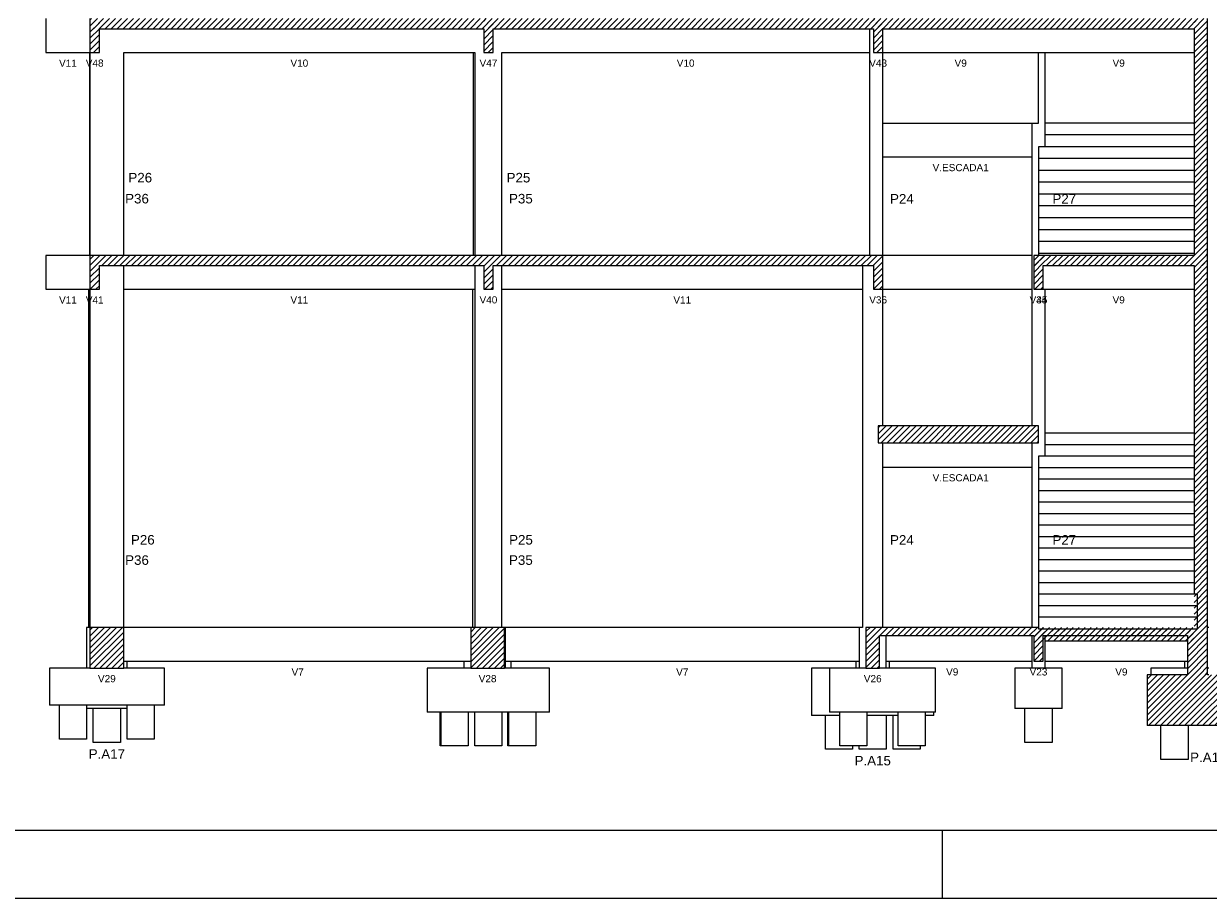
# Model space of a CAD drawing. Header units: millimetres. Extents: x 10 to 1250, y -62 to 528.
# Tile 178 of 256: x 74 to 92, y 262 to 275. Entities that reach past the tile are written whole.
import ezdxf

# ---------------------------------------------------------------- set-up
doc = ezdxf.new("R2010")
doc.units = ezdxf.units.MM
doc.header["$LTSCALE"] = 0.05
for name, color, linetype, lineweight in [('FO-Cotas', 5, 'Continuous', 5), ('FO-Níveis', 9, 'Continuous', 5), ('FO-Pilares pré-moldados', 3, 'Continuous', 20), ('FO-Seção das fundações', 9, 'Continuous', 5), ('FO-Títulos', 7, 'Continuous', 5)]:
    doc.layers.add(name, color=color, linetype=linetype, lineweight=lineweight)
doc.layers.add('FOLHA_PADRÃO', color=7, linetype='Continuous')
doc.styles.add('Arial', font='arial.ttf')
pattern_1 = [(45, (-251.032, -44.80222), (-0.08838835, 0.08838835), [])]

# ---------------------------------------------------------------- blocks, each defined once
blk = doc.blocks.new('A1EST. 1500')
at = {"layer": 'FOLHA_PADRÃO', "color": 1, "linetype": 'Continuous'}
for p, q in [((77.5, 0), (77.5, 1)), ((0, 0), (150.008, 0))]:
    blk.add_line(p, q, dxfattribs=at)
at = {"layer": 'FOLHA_PADRÃO', "color": 6, "linetype": 'Continuous'}
blk.add_lwpolyline([(149, 58.4), (149, 1), (1, 1), (1, 58.4), (149, 58.4)], dxfattribs=at)
blk = doc.blocks.new('CCCCC')
at = {"layer": 'FO-Níveis', "linetype": 'Continuous'}
h = blk.add_hatch(dxfattribs=at)
h.set_pattern_fill('ANSI31', color=256, style=0)
h.set_pattern_definition(pattern_1)
h.paths.add_polyline_path([(-89.807, 23.6647), (-77.887, 23.6647), (-77.887, 23.9647), (-89.807, 23.9647), (-89.807, 23.6647)])
h = blk.add_hatch(dxfattribs=at)
h.set_pattern_fill('ANSI31', color=256, style=0)
h.set_pattern_definition(pattern_1)
h.paths.add_polyline_path([(-89.807, 22.9647), (-89.527, 22.9647), (-89.527, 23.9647), (-89.807, 23.9647), (-89.807, 22.9647)])
h = blk.add_hatch(dxfattribs=at)
h.set_pattern_fill('ANSI31', color=256, style=0)
h.set_pattern_definition(pattern_1)
h.paths.add_polyline_path([(-78.167, 23.6647), (-66.367, 23.6647), (-66.367, 23.9647), (-78.167, 23.9647), (-78.167, 23.6647)])
h = blk.add_hatch(dxfattribs=at)
h.set_pattern_fill('ANSI31', color=256, style=0)
h.set_pattern_definition(pattern_1)
h.paths.add_polyline_path([(-78.167, 22.9647), (-77.887, 22.9647), (-77.887, 23.9647), (-78.167, 23.9647), (-78.167, 22.9647)])
h = blk.add_hatch(dxfattribs=at)
h.set_pattern_fill('ANSI31', color=256, style=0)
h.set_pattern_definition(pattern_1)
h.paths.add_polyline_path([(-66.647, 23.6647), (-56.767, 23.6647), (-56.767, 23.9647), (-66.647, 23.9647), (-66.647, 23.6647)])
h = blk.add_hatch(dxfattribs=at)
h.set_pattern_fill('ANSI31', color=256, style=0)
h.set_pattern_definition(pattern_1)
h.paths.add_polyline_path([(-66.647, 22.9647), (-66.367, 22.9647), (-66.367, 23.9647), (-66.647, 23.9647), (-66.647, 22.9647)])
h = blk.add_hatch(dxfattribs=at)
h.set_pattern_fill('ANSI31', color=256, style=0)
h.set_pattern_definition(pattern_1)
h.paths.add_polyline_path([(-57.167, 20.8747), (-56.767, 20.8747), (-56.767, 23.9647), (-57.167, 23.9647), (-57.167, 20.8747)])
h = blk.add_hatch(dxfattribs=at)
h.set_pattern_fill('ANSI31', color=256, style=0)
h.set_pattern_definition(pattern_1)
h.paths.add_polyline_path([(-57.167, 16.9647), (-56.767, 16.9647), (-56.767, 20.8747), (-57.167, 20.8747), (-57.167, 16.9647)])
h = blk.add_hatch(dxfattribs=at)
h.set_pattern_fill('ANSI31', color=256, style=0)
h.set_pattern_definition(pattern_1)
h.paths.add_polyline_path([(-89.807, 16.6647), (-77.887, 16.6647), (-77.887, 16.9647), (-89.807, 16.9647), (-89.807, 16.6647)])
h = blk.add_hatch(dxfattribs=at)
h.set_pattern_fill('ANSI31', color=256, style=0)
h.set_pattern_definition(pattern_1)
h.paths.add_polyline_path([(-89.807, 15.9647), (-89.527, 15.9647), (-89.527, 16.9647), (-89.807, 16.9647), (-89.807, 15.9647)])
h = blk.add_hatch(dxfattribs=at)
h.set_pattern_fill('ANSI31', color=256, style=0)
h.set_pattern_definition(pattern_1)
h.paths.add_polyline_path([(-78.167, 16.6647), (-66.367, 16.6647), (-66.367, 16.9647), (-78.167, 16.9647), (-78.167, 16.6647)])
h = blk.add_hatch(dxfattribs=at)
h.set_pattern_fill('ANSI31', color=256, style=0)
h.set_pattern_definition(pattern_1)
h.paths.add_polyline_path([(-78.167, 15.9647), (-77.887, 15.9647), (-77.887, 16.9647), (-78.167, 16.9647), (-78.167, 15.9647)])
h = blk.add_hatch(dxfattribs=at)
h.set_pattern_fill('ANSI31', color=256, style=0)
h.set_pattern_definition(pattern_1)
h.paths.add_polyline_path([(-66.647, 15.9647), (-66.367, 15.9647), (-66.367, 16.9647), (-66.647, 16.9647), (-66.647, 15.9647)])
h = blk.add_hatch(dxfattribs=at)
h.set_pattern_fill('ANSI31', color=256, style=0)
h.set_pattern_definition(pattern_1)
h.paths.add_polyline_path([(-61.907, 16.6647), (-56.767, 16.6647), (-56.767, 16.9647), (-61.907, 16.9647), (-61.907, 16.6647)])
h = blk.add_hatch(dxfattribs=at)
h.set_pattern_fill('ANSI31', color=256, style=0)
h.set_pattern_definition(pattern_1)
h.paths.add_polyline_path([(-61.907, 15.9647), (-61.627, 15.9647), (-61.627, 16.9647), (-61.907, 16.9647), (-61.907, 15.9647)])
h = blk.add_hatch(dxfattribs=at)
h.set_pattern_fill('ANSI31', color=256, style=0)
h.set_pattern_definition(pattern_1)
h.paths.add_polyline_path([(-57.167, 16.1247), (-56.767, 16.1247), (-56.767, 16.9647), (-57.167, 16.9647), (-57.167, 16.1247)])
h = blk.add_hatch(dxfattribs=at)
h.set_pattern_fill('ANSI31', color=256, style=0)
h.set_pattern_definition(pattern_1)
h.paths.add_polyline_path([(-57.167, 15.1847), (-56.767, 15.1847), (-56.767, 16.1247), (-57.167, 16.1247), (-57.167, 15.1847)])
h = blk.add_hatch(dxfattribs=at)
h.set_pattern_fill('ANSI31', color=256, style=0)
h.set_pattern_definition(pattern_1)
h.paths.add_polyline_path([(-57.167, 14.2647), (-56.767, 14.2647), (-56.767, 15.1847), (-57.167, 15.1847), (-57.167, 14.2647)])
h = blk.add_hatch(dxfattribs=at)
h.set_pattern_fill('ANSI31', color=256, style=0)
h.set_pattern_definition(pattern_1)
h.paths.add_polyline_path([(-57.167, 11.7047), (-56.767, 11.7047), (-56.767, 14.2647), (-57.167, 14.2647), (-57.167, 11.7047)])
h = blk.add_hatch(dxfattribs=at)
h.set_pattern_fill('ANSI31', color=256, style=0)
h.set_pattern_definition(pattern_1)
h.paths.add_polyline_path([(-66.507, 11.423), (-61.767, 11.423), (-61.767, 11.923), (-66.507, 11.923), (-66.507, 11.423)])
h = blk.add_hatch(dxfattribs=at)
h.set_pattern_fill('ANSI31', color=256, style=0)
h.set_pattern_definition(pattern_1)
h.paths.add_polyline_path([(-57.167, 5.9647), (-56.767, 5.9647), (-56.767, 11.7047), (-57.167, 11.7047), (-57.167, 5.9647)])
h = blk.add_hatch(dxfattribs=at)
h.set_pattern_fill('ANSI31', color=256, style=0)
h.set_pattern_definition(pattern_1)
h.paths.add_polyline_path([(-89.807, 4.7647), (-88.807, 4.7647), (-88.807, 5.9647), (-89.807, 5.9647), (-89.807, 4.7647)])
h = blk.add_hatch(dxfattribs=at)
h.set_pattern_fill('ANSI31', color=256, style=0)
h.set_pattern_definition(pattern_1)
h.paths.add_polyline_path([(-78.552, 4.7647), (-77.552, 4.7647), (-77.552, 5.9647), (-78.552, 5.9647), (-78.552, 4.7647)])
h = blk.add_hatch(dxfattribs=at)
h.set_pattern_fill('ANSI31', color=256, style=0)
h.set_pattern_definition(pattern_1)
h.paths.add_polyline_path([(-66.867, 5.7247), (-61.627, 5.7247), (-61.627, 5.9647), (-66.867, 5.9647), (-66.867, 5.7247)])
h = blk.add_hatch(dxfattribs=at)
h.set_pattern_fill('ANSI31', color=256, style=0)
h.set_pattern_definition(pattern_1)
h.paths.add_polyline_path([(-66.867, 4.7647), (-66.467, 4.7647), (-66.467, 5.9647), (-66.867, 5.9647), (-66.867, 4.7647)])
h = blk.add_hatch(dxfattribs=at)
h.set_pattern_fill('ANSI31', color=256, style=0)
h.set_pattern_definition(pattern_1)
h.paths.add_polyline_path([(-61.907, 5.7247), (-56.767, 5.7247), (-56.767, 5.9647), (-61.907, 5.9647), (-61.907, 5.7247)])
h = blk.add_hatch(dxfattribs=at)
h.set_pattern_fill('ANSI31', color=256, style=0)
h.set_pattern_definition(pattern_1)
h.paths.add_polyline_path([(-61.907, 4.9647), (-61.627, 4.9647), (-61.627, 5.9647), (-61.907, 5.9647), (-61.907, 4.9647)])
h = blk.add_hatch(dxfattribs=at)
h.set_pattern_fill('ANSI31', color=256, style=0)
h.set_pattern_definition(pattern_1)
h.paths.add_polyline_path([(-57.367, 4.5647), (-56.767, 4.5647), (-56.767, 5.9647), (-57.367, 5.9647), (-57.367, 4.5647)])
h = blk.add_hatch(dxfattribs=at)
h.set_pattern_fill('ANSI31', color=256, style=0)
h.set_pattern_definition(pattern_1)
h.paths.add_polyline_path([(-61.767, 5.564), (-57.067, 5.564), (-57.067, 5.904), (-61.767, 5.904), (-61.767, 5.564)])
h = blk.add_hatch(dxfattribs=at)
h.set_pattern_fill('ANSI31', color=256, style=0)
h.set_pattern_definition(pattern_1)
h.paths.add_polyline_path([(-58.5553, 3.0647), (-54.9387, 3.0647), (-54.9387, 4.5647), (-58.5553, 4.5647), (-58.5553, 3.0647)])
at = {"layer": 'FO-Cotas'}
for p, q in [((-91.107, 23.9647), (-91.107, 22.9647)), ((-66.767, 23.6647), (-66.767, 22.9647)), ((-91.107, 22.9647), (-89.8221, 22.9647)), ((-89.8221, 22.9647), (-89.8221, 20.8747)), ((-89.8221, 22.9647), (-89.807, 22.9647)), ((-89.807, 22.9647), (-89.807, 20.8747)), ((-88.807, 22.9647), (-78.474, 22.9647)), ((-88.807, 20.8747), (-88.807, 22.9647)), ((-78.474, 22.9647), (-78.474, 20.8747)), ((-78.474, 22.9647), (-78.4589, 22.9647)), ((-78.4589, 22.9647), (-78.427, 22.9647)), ((-78.427, 22.9647), (-78.427, 20.8747)), ((-77.627, 22.9647), (-72.2405, 22.9647)), ((-77.627, 20.8747), (-77.627, 22.9647)), ((-72.2405, 22.9647), (-72.223, 22.9647)), ((-72.223, 22.9647), (-72.2055, 22.9647)), ((-72.2055, 22.9647), (-71.327, 22.9647)), ((-71.327, 22.9647), (-71.187, 22.9647)), ((-71.187, 22.9647), (-71.047, 22.9647)), ((-71.047, 22.9647), (-66.767, 22.9647)), ((-66.767, 22.9647), (-66.767, 20.8747)), ((-66.367, 22.9647), (-61.967, 22.9647)), ((-66.367, 20.8747), (-66.367, 22.9647)), ((-61.967, 22.9647), (-61.907, 22.9647)), ((-61.907, 22.9647), (-61.767, 22.9647)), ((-61.767, 20.8747), (-61.767, 22.9647)), ((-61.767, 22.9647), (-61.627, 22.9647)), ((-61.627, 22.9647), (-61.567, 22.9647)), ((-61.567, 20.8747), (-61.567, 22.9647)), ((-61.567, 22.9647), (-57.167, 22.9647)), ((-89.8221, 20.8747), (-89.8221, 16.9647)), ((-89.807, 20.8747), (-89.807, 16.9647)), ((-88.807, 16.9647), (-88.807, 20.8747)), ((-78.474, 20.8747), (-78.474, 16.9647)), ((-78.427, 20.8747), (-78.427, 16.9647)), ((-77.627, 16.9647), (-77.627, 20.8747)), ((-66.767, 20.8747), (-66.767, 16.9647)), ((-66.367, 20.8747), (-61.967, 20.8747)), ((-66.367, 19.8747), (-66.367, 20.8747)), ((-61.967, 20.8747), (-61.967, 19.8747)), ((-61.967, 20.8747), (-61.907, 20.8747)), ((-61.907, 20.8747), (-61.767, 20.8747)), ((-57.167, 20.8747), (-61.567, 20.8747)), ((-61.567, 20.5247), (-61.567, 20.8747)), ((-57.167, 20.5247), (-61.567, 20.5247)), ((-61.567, 20.1747), (-61.567, 20.5247)), ((-61.767, 20.1747), (-61.767, 19.8747)), ((-61.627, 20.1747), (-61.767, 20.1747)), ((-61.567, 20.1747), (-61.627, 20.1747)), ((-57.167, 20.1747), (-61.567, 20.1747)), ((-66.367, 19.8747), (-61.967, 19.8747)), ((-66.367, 16.9647), (-66.367, 19.8747)), ((-61.967, 19.8747), (-61.967, 16.9647)), ((-61.767, 19.8747), (-61.767, 19.8247)), ((-61.767, 19.8247), (-61.767, 19.4747)), ((-61.567, 19.8247), (-61.767, 19.8247)), ((-57.167, 19.8247), (-61.567, 19.8247)), ((-61.767, 19.4747), (-61.767, 19.1247)), ((-61.567, 19.4747), (-61.767, 19.4747)), ((-57.167, 19.4747), (-61.567, 19.4747)), ((-61.767, 19.1247), (-61.767, 18.7747)), ((-61.567, 19.1247), (-61.767, 19.1247)), ((-57.167, 19.1247), (-61.567, 19.1247)), ((-61.767, 18.7747), (-61.767, 18.4247)), ((-61.567, 18.7747), (-61.767, 18.7747)), ((-57.167, 18.7747), (-61.567, 18.7747)), ((-61.767, 18.4247), (-61.767, 18.0747)), ((-61.567, 18.4247), (-61.767, 18.4247)), ((-57.167, 18.4247), (-61.567, 18.4247)), ((-61.767, 18.0747), (-61.767, 17.7247)), ((-61.567, 18.0747), (-61.767, 18.0747)), ((-57.167, 18.0747), (-61.567, 18.0747)), ((-61.767, 17.7247), (-61.767, 17.3747)), ((-61.567, 17.7247), (-61.767, 17.7247)), ((-57.167, 17.7247), (-61.567, 17.7247)), ((-61.767, 17.3747), (-61.767, 17.0247)), ((-61.567, 17.3747), (-61.767, 17.3747)), ((-57.167, 17.3747), (-61.567, 17.3747)), ((-91.107, 16.9647), (-91.107, 15.9647)), ((-89.8472, 16.9647), (-91.107, 16.9647)), ((-89.8221, 16.9647), (-89.8472, 16.9647)), ((-89.807, 16.9647), (-89.8221, 16.9647)), ((-61.967, 16.9647), (-66.367, 16.9647)), ((-61.967, 16.9647), (-61.967, 16.1247)), ((-61.767, 17.0247), (-61.767, 16.9647)), ((-61.567, 17.0247), (-61.767, 17.0247)), ((-57.167, 17.0247), (-61.567, 17.0247)), ((-88.807, 16.1247), (-88.807, 16.6647)), ((-78.427, 16.6647), (-78.427, 16.1247)), ((-77.627, 16.1247), (-77.627, 16.6647)), ((-66.967, 16.6647), (-66.967, 16.1247)), ((-88.807, 15.9647), (-88.807, 16.1247)), ((-78.427, 16.1247), (-78.427, 15.9647)), ((-77.627, 15.9647), (-77.627, 16.1247)), ((-66.967, 16.1247), (-66.967, 15.9647)), ((-61.967, 16.1247), (-61.967, 15.9647)), ((-91.107, 15.9647), (-89.8472, 15.9647)), ((-89.8472, 15.9647), (-89.8472, 15.1847)), ((-89.8472, 15.9647), (-89.807, 15.9647)), ((-89.807, 15.9647), (-89.807, 15.1847)), ((-88.807, 15.9647), (-78.499, 15.9647)), ((-88.807, 15.1847), (-88.807, 15.9647)), ((-78.499, 15.9647), (-78.499, 15.1847)), ((-78.499, 15.9647), (-78.4589, 15.9647)), ((-78.4589, 15.9647), (-78.427, 15.9647)), ((-78.427, 15.9647), (-78.427, 15.1847)), ((-77.627, 15.9647), (-72.2405, 15.9647)), ((-77.627, 15.1847), (-77.627, 15.9647)), ((-72.2405, 15.9647), (-72.223, 15.9647)), ((-72.223, 15.9647), (-72.2055, 15.9647)), ((-72.2055, 15.9647), (-71.327, 15.9647)), ((-71.327, 15.9647), (-71.187, 15.9647)), ((-71.187, 15.9647), (-71.047, 15.9647)), ((-71.047, 15.9647), (-66.967, 15.9647)), ((-66.967, 15.9647), (-66.967, 15.1847)), ((-66.367, 15.1847), (-66.367, 15.9647)), ((-66.367, 15.9647), (-61.967, 15.9647)), ((-61.967, 15.9647), (-61.967, 15.1847)), ((-61.627, 15.9647), (-61.567, 15.9647)), ((-61.567, 15.1847), (-61.567, 15.9647)), ((-61.567, 15.9647), (-57.167, 15.9647)), ((-89.8472, 15.1847), (-89.8472, 14.2647)), ((-89.807, 15.1847), (-89.807, 14.2647)), ((-88.807, 14.2647), (-88.807, 15.1847)), ((-78.499, 15.1847), (-78.499, 14.2647)), ((-78.427, 15.1847), (-78.427, 14.2647)), ((-77.627, 14.2647), (-77.627, 15.1847)), ((-66.967, 15.1847), (-66.967, 14.2647)), ((-66.367, 14.2647), (-66.367, 15.1847)), ((-61.967, 15.1847), (-61.967, 14.2647)), ((-61.567, 14.2647), (-61.567, 15.1847)), ((-89.8472, 14.2647), (-89.8472, 11.7047)), ((-89.807, 14.2647), (-89.807, 11.7047)), ((-88.807, 11.7047), (-88.807, 14.2647)), ((-78.499, 14.2647), (-78.499, 11.7047)), ((-78.427, 14.2647), (-78.427, 11.7047)), ((-77.627, 11.7047), (-77.627, 14.2647)), ((-66.967, 14.2647), (-66.967, 11.7047)), ((-66.367, 11.923), (-66.367, 14.2647)), ((-61.967, 14.2647), (-61.967, 11.923)), ((-61.567, 11.7047), (-61.567, 14.2647)), ((-89.8472, 11.7047), (-89.8472, 5.9647)), ((-89.807, 11.7047), (-89.807, 5.9647)), ((-88.807, 5.9647), (-88.807, 11.7047)), ((-78.499, 11.7047), (-78.499, 5.9647)), ((-78.427, 11.7047), (-78.427, 5.9647)), ((-77.627, 5.9647), (-77.627, 11.7047)), ((-66.967, 11.7047), (-66.967, 5.9647)), ((-57.167, 11.7047), (-61.567, 11.7047)), ((-61.567, 11.3647), (-61.567, 11.7047)), ((-66.367, 10.7047), (-66.367, 11.423)), ((-61.967, 11.423), (-61.967, 10.7047)), ((-57.167, 11.3647), (-61.567, 11.3647)), ((-61.567, 11.0247), (-61.567, 11.3647)), ((-61.767, 11.0247), (-61.767, 10.7047)), ((-61.627, 11.0247), (-61.767, 11.0247)), ((-61.567, 11.0247), (-61.627, 11.0247)), ((-57.167, 11.0247), (-61.567, 11.0247)), ((-66.367, 10.7047), (-61.967, 10.7047)), ((-66.367, 5.9647), (-66.367, 10.7047)), ((-61.967, 10.7047), (-61.967, 5.9647)), ((-61.767, 10.7047), (-61.767, 10.6847)), ((-61.767, 10.6847), (-61.767, 10.3447)), ((-61.567, 10.6847), (-61.767, 10.6847)), ((-57.167, 10.6847), (-61.567, 10.6847)), ((-61.767, 10.3447), (-61.767, 10.0047)), ((-61.567, 10.3447), (-61.767, 10.3447)), ((-57.167, 10.3447), (-61.567, 10.3447)), ((-61.767, 10.0047), (-61.767, 9.6647)), ((-61.567, 10.0047), (-61.767, 10.0047)), ((-57.167, 10.0047), (-61.567, 10.0047)), ((-61.767, 9.6647), (-61.767, 9.3247)), ((-61.567, 9.6647), (-61.767, 9.6647)), ((-57.167, 9.6647), (-61.567, 9.6647)), ((-61.767, 9.3247), (-61.767, 8.9847)), ((-61.567, 9.3247), (-61.767, 9.3247)), ((-57.167, 9.3247), (-61.567, 9.3247)), ((-61.767, 8.9847), (-61.767, 8.6447)), ((-61.567, 8.9847), (-61.767, 8.9847)), ((-57.167, 8.9847), (-61.567, 8.9847)), ((-61.767, 8.6447), (-61.767, 8.3047)), ((-61.567, 8.6447), (-61.767, 8.6447)), ((-57.167, 8.6447), (-61.567, 8.6447)), ((-61.767, 8.3047), (-61.767, 7.9647)), ((-61.567, 8.3047), (-61.767, 8.3047)), ((-57.167, 8.3047), (-61.567, 8.3047)), ((-61.767, 7.9647), (-61.767, 7.6247)), ((-61.567, 7.9647), (-61.767, 7.9647)), ((-57.167, 7.9647), (-61.567, 7.9647)), ((-61.767, 7.6247), (-61.767, 7.2847)), ((-61.567, 7.6247), (-61.767, 7.6247)), ((-57.167, 7.6247), (-61.567, 7.6247)), ((-61.767, 7.2847), (-61.767, 6.9447)), ((-61.567, 7.2847), (-61.767, 7.2847)), ((-57.167, 7.2847), (-61.567, 7.2847)), ((-61.767, 6.9447), (-61.767, 6.6047)), ((-61.567, 6.9447), (-61.767, 6.9447)), ((-57.167, 6.9447), (-61.567, 6.9447)), ((-57.067, 6.9447), (-57.167, 6.9447)), ((-57.067, 6.6047), (-57.067, 6.9447)), ((-61.767, 6.6047), (-61.767, 6.2647)), ((-61.567, 6.6047), (-61.767, 6.6047)), ((-57.167, 6.6047), (-61.567, 6.6047)), ((-57.067, 6.6047), (-57.167, 6.6047)), ((-57.067, 6.2647), (-57.067, 6.6047)), ((-89.907, 5.9647), (-89.907, 4.7647)), ((-89.8472, 5.9647), (-89.907, 5.9647)), ((-89.807, 5.9647), (-89.8472, 5.9647)), ((-88.707, 5.9647), (-88.807, 5.9647)), ((-78.752, 5.9647), (-88.707, 5.9647)), ((-78.552, 5.9647), (-78.752, 5.9647)), ((-77.527, 5.9647), (-77.552, 5.9647)), ((-77.352, 5.9647), (-77.527, 5.9647)), ((-77.527, 4.9647), (-77.527, 5.9647)), ((-72.2404, 5.9647), (-77.352, 5.9647)), ((-72.223, 5.9647), (-72.2404, 5.9647)), ((-72.2056, 5.9647), (-72.223, 5.9647)), ((-67.167, 5.9647), (-72.2056, 5.9647)), ((-67.067, 5.9647), (-67.167, 5.9647)), ((-67.067, 5.9647), (-67.067, 4.9647)), ((-66.967, 5.9647), (-67.067, 5.9647)), ((-61.767, 6.2647), (-61.767, 6.244)), ((-61.567, 6.2647), (-61.767, 6.2647)), ((-61.767, 6.244), (-61.767, 5.9647)), ((-61.767, 5.9647), (-61.767, 5.9247)), ((-57.167, 6.2647), (-61.567, 6.2647)), ((-57.067, 6.2647), (-57.167, 6.2647)), ((-57.067, 6.244), (-57.067, 6.2647)), ((-57.067, 5.9647), (-57.067, 6.244)), ((-57.067, 5.9247), (-57.067, 5.9647)), ((-56.727, 5.9647), (-56.767, 5.9647)), ((-66.267, 4.9647), (-66.267, 5.7247)), ((-61.967, 5.7247), (-61.967, 4.9647)), ((-61.767, 5.9247), (-61.627, 5.9247)), ((-61.627, 5.9247), (-61.567, 5.9247)), ((-61.567, 5.9247), (-57.447, 5.9247)), ((-61.567, 5.564), (-61.567, 5.7247)), ((-57.447, 5.9247), (-57.367, 5.9247)), ((-57.367, 5.9247), (-57.167, 5.9247)), ((-57.167, 5.9247), (-57.067, 5.9247)), ((-61.567, 4.9647), (-61.567, 5.564)), ((-88.807, 4.9647), (-88.707, 4.9647)), ((-88.707, 4.7647), (-88.707, 4.9647)), ((-88.707, 4.9647), (-78.752, 4.9647)), ((-78.752, 4.9647), (-78.752, 4.7647)), ((-78.752, 4.9647), (-78.552, 4.9647)), ((-77.527, 4.9647), (-77.352, 4.9647)), ((-77.527, 4.7647), (-77.527, 4.9647)), ((-77.352, 4.7647), (-77.352, 4.9647)), ((-77.352, 4.9647), (-72.2404, 4.9647)), ((-72.2404, 4.9647), (-72.223, 4.9647)), ((-72.223, 4.9647), (-72.2056, 4.9647)), ((-72.2056, 4.9647), (-67.167, 4.9647)), ((-67.167, 4.9647), (-67.167, 4.7647)), ((-67.167, 4.9647), (-67.067, 4.9647)), ((-67.067, 4.9647), (-67.067, 4.7647)), ((-66.267, 4.9647), (-66.167, 4.9647)), ((-66.267, 4.7647), (-66.267, 4.9647)), ((-66.167, 4.7647), (-66.167, 4.9647)), ((-66.167, 4.9647), (-61.967, 4.9647)), ((-61.967, 4.9647), (-61.967, 4.7647)), ((-61.567, 4.9647), (-57.447, 4.9647)), ((-61.567, 4.7647), (-61.567, 4.9647)), ((-57.447, 4.9647), (-57.447, 4.7647)), ((-57.447, 4.9647), (-57.367, 4.9647)), ((-91.007, 4.7647), (-91.007, 3.6647)), ((-90.007, 4.7647), (-91.007, 4.7647)), ((-89.907, 4.7647), (-90.007, 4.7647)), ((-89.8472, 4.7647), (-89.907, 4.7647)), ((-89.807, 4.7647), (-89.8472, 4.7647)), ((-88.707, 4.7647), (-88.807, 4.7647)), ((-88.607, 4.7647), (-88.707, 4.7647)), ((-87.607, 4.7647), (-88.607, 4.7647)), ((-87.607, 3.6647), (-87.607, 4.7647)), ((-79.8353, 4.7647), (-79.8353, 3.4647)), ((-79.752, 4.7647), (-79.8353, 4.7647)), ((-78.752, 4.7647), (-79.752, 4.7647)), ((-78.552, 4.7647), (-78.752, 4.7647)), ((-77.527, 4.7647), (-77.552, 4.7647)), ((-77.352, 4.7647), (-77.527, 4.7647)), ((-76.352, 4.7647), (-77.352, 4.7647)), ((-76.2187, 4.7647), (-76.352, 4.7647)), ((-76.2187, 3.4647), (-76.2187, 4.7647)), ((-68.4753, 4.7647), (-68.4753, 3.3647)), ((-67.9444, 4.7647), (-68.4753, 4.7647)), ((-67.9444, 4.7647), (-67.9444, 3.4647)), ((-67.167, 4.7647), (-67.9444, 4.7647)), ((-67.067, 4.7647), (-67.167, 4.7647)), ((-66.967, 4.7647), (-67.067, 4.7647)), ((-66.867, 4.7647), (-66.967, 4.7647)), ((-66.367, 4.7647), (-66.467, 4.7647)), ((-66.267, 4.7647), (-66.367, 4.7647)), ((-66.167, 4.7647), (-66.267, 4.7647)), ((-64.8587, 4.7647), (-66.167, 4.7647)), ((-64.8123, 4.7647), (-64.8587, 4.7647)), ((-64.8123, 3.4647), (-64.8123, 4.7647)), ((-62.467, 4.7647), (-62.467, 3.5647)), ((-61.967, 4.7647), (-62.467, 4.7647)), ((-61.567, 4.7647), (-61.967, 4.7647)), ((-61.067, 4.7647), (-61.567, 4.7647)), ((-61.067, 3.5647), (-61.067, 4.7647)), ((-58.447, 4.7647), (-58.447, 4.5647)), ((-57.447, 4.7647), (-58.447, 4.7647)), ((-57.367, 4.7647), (-57.447, 4.7647)), ((-56.727, 4.7647), (-56.767, 4.7647)), ((-90.707, 3.6647), (-91.007, 3.6647)), ((-90.707, 2.6647), (-90.707, 3.6647)), ((-90.007, 3.6647), (-90.707, 3.6647)), ((-89.907, 3.6647), (-90.007, 3.6647)), ((-89.907, 3.6647), (-89.907, 3.5647)), ((-88.707, 3.6647), (-89.907, 3.6647)), ((-89.707, 3.5647), (-89.907, 3.5647)), ((-89.907, 3.5647), (-89.907, 2.6647)), ((-89.707, 2.5647), (-89.707, 3.5647)), ((-88.907, 3.5647), (-89.707, 3.5647)), ((-88.907, 3.5647), (-88.907, 2.5647)), ((-88.707, 3.5647), (-88.907, 3.5647)), ((-88.707, 3.5647), (-88.707, 3.6647)), ((-88.607, 3.6647), (-88.707, 3.6647)), ((-88.707, 2.6647), (-88.707, 3.5647)), ((-87.907, 3.6647), (-88.607, 3.6647)), ((-87.907, 3.6647), (-87.907, 2.6647)), ((-87.607, 3.6647), (-87.907, 3.6647)), ((-62.167, 3.5647), (-62.467, 3.5647)), ((-62.167, 2.5647), (-62.167, 3.5647)), ((-61.367, 3.5647), (-62.167, 3.5647)), ((-61.367, 3.5647), (-61.367, 2.5647)), ((-61.067, 3.5647), (-61.367, 3.5647)), ((-79.752, 3.4647), (-79.8353, 3.4647)), ((-79.452, 3.4647), (-79.752, 3.4647)), ((-79.452, 2.4647), (-79.452, 3.4647)), ((-79.427, 3.4647), (-79.452, 3.4647)), ((-79.427, 2.4647), (-79.427, 3.4647)), ((-78.652, 3.4647), (-79.427, 3.4647)), ((-78.627, 3.4647), (-78.652, 3.4647)), ((-78.627, 3.4647), (-78.627, 2.4647)), ((-78.427, 3.4647), (-78.627, 3.4647)), ((-78.427, 2.4647), (-78.427, 3.4647)), ((-77.627, 3.4647), (-78.427, 3.4647)), ((-77.627, 3.4647), (-77.627, 2.4647)), ((-77.452, 3.4647), (-77.627, 3.4647)), ((-77.452, 2.4647), (-77.452, 3.4647)), ((-77.427, 3.4647), (-77.452, 3.4647)), ((-77.427, 2.4647), (-77.427, 3.4647)), ((-76.652, 3.4647), (-77.427, 3.4647)), ((-76.627, 3.4647), (-76.652, 3.4647)), ((-76.627, 3.4647), (-76.627, 2.4647)), ((-76.352, 3.4647), (-76.627, 3.4647)), ((-76.2187, 3.4647), (-76.352, 3.4647)), ((-68.067, 3.3647), (-68.4753, 3.3647)), ((-68.067, 2.3647), (-68.067, 3.3647)), ((-67.6444, 3.3647), (-68.067, 3.3647)), ((-67.6444, 3.4647), (-67.9444, 3.4647)), ((-67.6444, 3.3647), (-67.6444, 3.4647)), ((-66.8444, 3.4647), (-67.6444, 3.4647)), ((-67.6444, 2.4647), (-67.6444, 3.3647)), ((-66.8444, 3.4647), (-66.8444, 3.3647)), ((-65.9123, 3.4647), (-66.8444, 3.4647)), ((-66.267, 3.3647), (-66.8444, 3.3647)), ((-66.8444, 3.3647), (-66.8444, 2.4647)), ((-66.267, 3.3647), (-66.267, 2.3647)), ((-66.067, 3.3647), (-66.267, 3.3647)), ((-66.067, 2.3647), (-66.067, 3.3647)), ((-65.9123, 3.3647), (-66.067, 3.3647)), ((-65.9123, 3.3647), (-65.9123, 3.4647)), ((-65.1123, 3.4647), (-65.9123, 3.4647)), ((-65.9123, 2.4647), (-65.9123, 3.3647)), ((-65.1123, 3.4647), (-65.1123, 3.3647)), ((-64.8587, 3.4647), (-65.1123, 3.4647)), ((-64.8587, 3.3647), (-65.1123, 3.3647)), ((-65.1123, 3.3647), (-65.1123, 2.4647)), ((-64.8587, 3.3647), (-64.8587, 3.4647)), ((-64.8123, 3.4647), (-64.8587, 3.4647)), ((-58.147, 2.4647), (-58.147, 3.0647)), ((-57.347, 3.0647), (-57.347, 2.4647)), ((-89.907, 2.6647), (-90.707, 2.6647)), ((-88.907, 2.5647), (-89.707, 2.5647)), ((-87.907, 2.6647), (-88.707, 2.6647)), ((-79.427, 2.4647), (-79.452, 2.4647)), ((-78.652, 2.4647), (-79.427, 2.4647)), ((-78.627, 2.4647), (-78.652, 2.4647)), ((-77.627, 2.4647), (-78.427, 2.4647)), ((-77.427, 2.4647), (-77.452, 2.4647)), ((-76.652, 2.4647), (-77.427, 2.4647)), ((-76.627, 2.4647), (-76.652, 2.4647)), ((-67.267, 2.4647), (-67.6444, 2.4647)), ((-67.267, 2.4647), (-67.267, 2.3647)), ((-67.067, 2.4647), (-67.267, 2.4647)), ((-67.067, 2.3647), (-67.067, 2.4647)), ((-66.8444, 2.4647), (-67.067, 2.4647)), ((-65.267, 2.4647), (-65.9123, 2.4647)), ((-65.267, 2.4647), (-65.267, 2.3647)), ((-65.1123, 2.4647), (-65.267, 2.4647)), ((-61.367, 2.5647), (-62.167, 2.5647)), ((-58.147, 2.0647), (-58.147, 2.4647)), ((-57.347, 2.4647), (-57.347, 2.0647)), ((-67.267, 2.3647), (-68.067, 2.3647)), ((-66.267, 2.3647), (-67.067, 2.3647)), ((-65.267, 2.3647), (-66.067, 2.3647)), ((-57.347, 2.0647), (-58.147, 2.0647))]:
    blk.add_line(p, q, dxfattribs=at)
at = {"layer": 'FO-Títulos'}
for p, q in [((-89.807, 23.9647), (-89.807, 23.6647)), ((-56.767, 23.6647), (-56.767, 23.9647)), ((-89.807, 23.6647), (-89.807, 22.9647)), ((-89.527, 22.9647), (-89.527, 23.6647)), ((-89.527, 23.6647), (-89.0383, 23.6647)), ((-89.0383, 23.6647), (-88.9783, 23.6647)), ((-88.9783, 23.6647), (-88.807, 23.6647)), ((-88.807, 23.6647), (-78.474, 23.6647)), ((-78.474, 23.6647), (-78.4589, 23.6647)), ((-78.4589, 23.6647), (-78.427, 23.6647)), ((-78.427, 23.6647), (-78.4239, 23.6647)), ((-78.4239, 23.6647), (-78.167, 23.6647)), ((-78.167, 23.6647), (-78.167, 22.9647)), ((-77.887, 22.9647), (-77.887, 23.6647)), ((-77.887, 23.6647), (-77.6651, 23.6647)), ((-77.6651, 23.6647), (-77.6302, 23.6647)), ((-77.6302, 23.6647), (-77.627, 23.6647)), ((-77.627, 23.6647), (-72.2405, 23.6647)), ((-72.2405, 23.6647), (-72.223, 23.6647)), ((-72.223, 23.6647), (-72.2055, 23.6647)), ((-72.2055, 23.6647), (-71.327, 23.6647)), ((-71.327, 23.6647), (-71.187, 23.6647)), ((-71.187, 23.6647), (-71.047, 23.6647)), ((-71.047, 23.6647), (-66.767, 23.6647)), ((-66.767, 23.6647), (-66.647, 23.6647)), ((-66.647, 23.6647), (-66.647, 22.9647)), ((-66.367, 22.9647), (-66.367, 23.6647)), ((-66.367, 23.6647), (-61.967, 23.6647)), ((-61.967, 23.6647), (-61.907, 23.6647)), ((-61.907, 23.6647), (-61.767, 23.6647)), ((-61.767, 23.6647), (-61.627, 23.6647)), ((-61.627, 23.6647), (-61.567, 23.6647)), ((-61.567, 23.6647), (-57.167, 23.6647)), ((-57.167, 23.6647), (-57.167, 22.9647)), ((-56.767, 22.9647), (-56.767, 23.6647)), ((-89.807, 22.9647), (-89.7954, 22.9647)), ((-89.7954, 22.9647), (-89.667, 22.9647)), ((-89.667, 22.9647), (-89.527, 22.9647)), ((-78.167, 22.9647), (-78.027, 22.9647)), ((-78.027, 22.9647), (-77.887, 22.9647)), ((-66.647, 22.9647), (-66.507, 22.9647)), ((-66.507, 22.9647), (-66.367, 22.9647)), ((-57.167, 22.9647), (-57.167, 20.8747)), ((-56.767, 20.8747), (-56.767, 22.9647)), ((-57.167, 20.8747), (-57.167, 20.5247)), ((-56.767, 16.9647), (-56.767, 20.8747)), ((-57.167, 20.5247), (-57.167, 20.1747)), ((-57.167, 20.1747), (-57.167, 19.8747)), ((-57.167, 19.8747), (-57.167, 19.8247)), ((-57.167, 19.8247), (-57.167, 19.4747)), ((-57.167, 19.4747), (-57.167, 19.1247)), ((-57.167, 19.1247), (-57.167, 18.7747)), ((-57.167, 18.7747), (-57.167, 18.4247)), ((-57.167, 18.4247), (-57.167, 18.0747)), ((-57.167, 18.0747), (-57.167, 17.7247)), ((-57.167, 17.7247), (-57.167, 17.3747)), ((-57.167, 17.3747), (-57.167, 17.0247)), ((-89.807, 16.9647), (-89.807, 16.6647)), ((-89.7954, 16.9647), (-89.807, 16.9647)), ((-89.667, 16.9647), (-89.7954, 16.9647)), ((-89.527, 16.9647), (-89.667, 16.9647)), ((-89.0383, 16.9647), (-89.527, 16.9647)), ((-88.9783, 16.9647), (-89.0383, 16.9647)), ((-88.807, 16.9647), (-88.9783, 16.9647)), ((-78.499, 16.9647), (-88.807, 16.9647)), ((-78.474, 16.9647), (-78.499, 16.9647)), ((-78.4589, 16.9647), (-78.474, 16.9647)), ((-78.427, 16.9647), (-78.4589, 16.9647)), ((-78.4239, 16.9647), (-78.427, 16.9647)), ((-78.1676, 16.9647), (-78.4239, 16.9647)), ((-78.167, 16.9647), (-78.1676, 16.9647)), ((-78.0276, 16.9647), (-78.167, 16.9647)), ((-77.8876, 16.9647), (-78.0276, 16.9647)), ((-77.887, 16.9647), (-77.8876, 16.9647)), ((-77.6651, 16.9647), (-77.887, 16.9647)), ((-77.6302, 16.9647), (-77.6651, 16.9647)), ((-77.627, 16.9647), (-77.6302, 16.9647)), ((-72.2405, 16.9647), (-77.627, 16.9647)), ((-72.223, 16.9647), (-72.2405, 16.9647)), ((-72.2055, 16.9647), (-72.223, 16.9647)), ((-71.327, 16.9647), (-72.2055, 16.9647)), ((-71.187, 16.9647), (-71.327, 16.9647)), ((-71.047, 16.9647), (-71.187, 16.9647)), ((-66.967, 16.9647), (-71.047, 16.9647)), ((-66.767, 16.9647), (-66.967, 16.9647)), ((-66.647, 16.9647), (-66.767, 16.9647)), ((-66.507, 16.9647), (-66.647, 16.9647)), ((-66.367, 16.9647), (-66.507, 16.9647)), ((-66.367, 16.6647), (-66.367, 16.9647)), ((-61.907, 16.9647), (-61.907, 16.6647)), ((-61.767, 16.9647), (-61.907, 16.9647)), ((-61.627, 16.9647), (-61.767, 16.9647)), ((-61.567, 16.9647), (-61.627, 16.9647)), ((-57.167, 16.9647), (-61.567, 16.9647)), ((-57.167, 17.0247), (-57.167, 16.9647)), ((-56.767, 16.6647), (-56.767, 16.9647)), ((-89.807, 16.6647), (-89.807, 16.1247)), ((-89.527, 16.1247), (-89.527, 16.6647)), ((-89.527, 16.6647), (-89.0383, 16.6647)), ((-89.0383, 16.6647), (-88.9783, 16.6647)), ((-88.9783, 16.6647), (-88.807, 16.6647)), ((-88.807, 16.6647), (-78.499, 16.6647)), ((-78.499, 16.6647), (-78.4589, 16.6647)), ((-78.4589, 16.6647), (-78.427, 16.6647)), ((-78.427, 16.6647), (-78.4239, 16.6647)), ((-78.4239, 16.6647), (-78.1676, 16.6647)), ((-78.167, 16.6647), (-78.167, 16.1247)), ((-77.887, 16.1247), (-77.887, 16.6647)), ((-77.887, 16.6647), (-77.6651, 16.6647)), ((-77.6651, 16.6647), (-77.6302, 16.6647)), ((-77.6302, 16.6647), (-77.627, 16.6647)), ((-77.627, 16.6647), (-72.2405, 16.6647)), ((-72.2405, 16.6647), (-72.223, 16.6647)), ((-72.223, 16.6647), (-72.2055, 16.6647)), ((-72.2055, 16.6647), (-71.327, 16.6647)), ((-71.327, 16.6647), (-71.187, 16.6647)), ((-71.187, 16.6647), (-71.047, 16.6647)), ((-71.047, 16.6647), (-66.967, 16.6647)), ((-66.967, 16.6647), (-66.647, 16.6647)), ((-66.647, 16.6647), (-66.647, 16.1247)), ((-66.367, 16.1247), (-66.367, 16.6647)), ((-61.907, 16.6647), (-61.907, 16.1247)), ((-61.627, 16.1247), (-61.627, 16.6647)), ((-61.627, 16.6647), (-61.567, 16.6647)), ((-61.567, 16.6647), (-57.167, 16.6647)), ((-57.167, 16.6647), (-57.167, 16.1247)), ((-56.767, 16.1247), (-56.767, 16.6647)), ((-89.807, 16.1247), (-89.807, 15.9647)), ((-89.527, 15.9647), (-89.527, 16.1247)), ((-78.167, 16.1247), (-78.167, 15.9647)), ((-77.887, 15.9647), (-77.887, 16.1247)), ((-66.647, 16.1247), (-66.647, 15.9647)), ((-66.367, 15.9647), (-66.367, 16.1247)), ((-61.907, 16.1247), (-61.907, 15.9647)), ((-61.627, 15.9647), (-61.627, 16.1247)), ((-57.167, 16.1247), (-57.167, 15.9647)), ((-56.767, 15.9647), (-56.767, 16.1247)), ((-89.807, 15.9647), (-89.7954, 15.9647)), ((-89.7954, 15.9647), (-89.667, 15.9647)), ((-89.667, 15.9647), (-89.527, 15.9647)), ((-78.167, 15.9647), (-78.0276, 15.9647)), ((-78.0276, 15.9647), (-77.8876, 15.9647)), ((-77.8876, 15.9647), (-77.887, 15.9647)), ((-66.647, 15.9647), (-66.507, 15.9647)), ((-66.507, 15.9647), (-66.367, 15.9647)), ((-61.907, 15.9647), (-61.767, 15.9647)), ((-61.767, 15.9647), (-61.627, 15.9647)), ((-57.167, 15.9647), (-57.167, 15.1847)), ((-56.767, 15.1847), (-56.767, 15.9647)), ((-57.167, 15.1847), (-57.167, 14.2647)), ((-56.767, 14.2647), (-56.767, 15.1847)), ((-57.167, 14.2647), (-57.167, 11.7047)), ((-56.767, 11.7047), (-56.767, 14.2647)), ((-66.507, 11.923), (-66.507, 11.7047)), ((-66.367, 11.923), (-66.507, 11.923)), ((-61.967, 11.923), (-66.367, 11.923)), ((-61.767, 11.923), (-61.967, 11.923)), ((-61.767, 11.7047), (-61.767, 11.923)), ((-66.507, 11.7047), (-66.507, 11.423)), ((-61.767, 11.423), (-61.767, 11.7047)), ((-57.167, 11.7047), (-57.167, 11.3647)), ((-56.767, 5.9647), (-56.767, 11.7047)), ((-66.507, 11.423), (-66.367, 11.423)), ((-66.367, 11.423), (-61.967, 11.423)), ((-61.967, 11.423), (-61.907, 11.423)), ((-61.907, 11.423), (-61.767, 11.423)), ((-57.167, 11.3647), (-57.167, 11.0247)), ((-57.167, 11.0247), (-57.167, 10.7047)), ((-57.167, 10.7047), (-57.167, 10.6847)), ((-57.167, 10.6847), (-57.167, 10.3447)), ((-57.167, 10.3447), (-57.167, 10.0047)), ((-57.167, 10.0047), (-57.167, 9.6647)), ((-57.167, 9.6647), (-57.167, 9.3247)), ((-57.167, 9.3247), (-57.167, 8.9847)), ((-57.167, 8.9847), (-57.167, 8.6447)), ((-57.167, 8.6447), (-57.167, 8.3047)), ((-57.167, 8.3047), (-57.167, 7.9647)), ((-57.167, 7.9647), (-57.167, 7.6247)), ((-57.167, 7.6247), (-57.167, 7.2847)), ((-57.167, 7.2847), (-57.167, 6.9447)), ((-89.807, 5.9647), (-89.807, 4.7647)), ((-89.0383, 5.9647), (-89.807, 5.9647)), ((-88.9783, 5.9647), (-89.0383, 5.9647)), ((-88.807, 5.9647), (-88.9783, 5.9647)), ((-88.807, 4.9647), (-88.807, 5.9647)), ((-78.552, 5.9647), (-78.552, 4.9647)), ((-78.527, 5.9647), (-78.552, 5.9647)), ((-78.499, 5.9647), (-78.527, 5.9647)), ((-78.4589, 5.9647), (-78.499, 5.9647)), ((-78.427, 5.9647), (-78.4589, 5.9647)), ((-78.4239, 5.9647), (-78.427, 5.9647)), ((-77.665, 5.9647), (-78.4239, 5.9647)), ((-77.6302, 5.9647), (-77.665, 5.9647)), ((-77.627, 5.9647), (-77.6302, 5.9647)), ((-77.552, 5.9647), (-77.627, 5.9647)), ((-77.552, 4.9647), (-77.552, 5.9647)), ((-66.867, 5.9647), (-66.867, 5.7247)), ((-66.667, 5.9647), (-66.867, 5.9647)), ((-66.467, 5.9647), (-66.667, 5.9647)), ((-66.367, 5.9647), (-66.467, 5.9647)), ((-66.267, 5.9647), (-66.367, 5.9647)), ((-66.167, 5.9647), (-66.267, 5.9647)), ((-61.967, 5.9647), (-66.167, 5.9647)), ((-61.907, 5.9647), (-61.967, 5.9647)), ((-61.767, 5.9647), (-61.907, 5.9647)), ((-56.767, 5.7247), (-56.767, 5.9647)), ((-66.867, 5.7247), (-66.867, 4.7647)), ((-66.467, 4.9647), (-66.467, 5.7247)), ((-66.467, 5.7247), (-66.367, 5.7247)), ((-66.367, 5.7247), (-66.267, 5.7247)), ((-66.267, 5.7247), (-66.167, 5.7247)), ((-66.167, 5.7247), (-61.967, 5.7247)), ((-61.967, 5.7247), (-61.907, 5.7247)), ((-61.907, 5.7247), (-61.907, 4.9647)), ((-61.627, 5.564), (-61.627, 5.7247)), ((-61.627, 5.7247), (-61.567, 5.7247)), ((-61.567, 5.7247), (-57.447, 5.7247)), ((-57.447, 5.7247), (-57.367, 5.7247)), ((-57.367, 5.7247), (-57.367, 5.564)), ((-56.767, 4.7647), (-56.767, 5.7247)), ((-61.627, 4.9647), (-61.627, 5.564)), ((-61.567, 5.564), (-57.447, 5.564)), ((-57.447, 5.564), (-57.367, 5.564)), ((-57.367, 5.564), (-57.367, 4.9647)), ((-88.807, 4.7647), (-88.807, 4.9647)), ((-78.552, 4.9647), (-78.552, 4.7647)), ((-77.552, 4.7647), (-77.552, 4.9647)), ((-66.467, 4.7647), (-66.467, 4.9647)), ((-61.907, 4.9647), (-61.627, 4.9647)), ((-57.367, 4.9647), (-57.367, 4.7647)), ((-89.807, 4.7647), (-88.9783, 4.7647)), ((-88.9783, 4.7647), (-88.807, 4.7647)), ((-78.552, 4.7647), (-78.527, 4.7647)), ((-78.527, 4.7647), (-78.499, 4.7647)), ((-78.499, 4.7647), (-77.6302, 4.7647)), ((-77.6302, 4.7647), (-77.552, 4.7647)), ((-66.867, 4.7647), (-66.467, 4.7647)), ((-58.5553, 4.5647), (-58.5553, 3.0647)), ((-58.447, 4.5647), (-58.5553, 4.5647)), ((-57.367, 4.5647), (-58.447, 4.5647)), ((-57.367, 4.7647), (-57.367, 4.5647)), ((-56.767, 4.5647), (-56.767, 4.7647)), ((-56.727, 4.5647), (-56.767, 4.5647)), ((-58.147, 3.0647), (-58.5553, 3.0647)), ((-57.347, 3.0647), (-58.147, 3.0647)), ((-56.147, 3.0647), (-57.347, 3.0647))]:
    blk.add_line(p, q, dxfattribs=at)
at = {"layer": 'FO-Pilares pré-moldados', "char_height": 0.2824, "line_spacing_factor": 0.798, "style": 'Arial'}
for s, insert, attachment_point in [('P26', (-88.6706, 19.1174), 7), ('P25', (-77.4906, 19.1174), 7), ('P36', (-88.7665, 18.4961), 7), ('P35', (-77.4184, 18.4961), 7), ('P24', (-66.1552, 18.4961), 7), ('P27', (-61.3552, 18.4961), 7), ('P26', (-88.5952, 8.4111), 7), ('P25', (-77.4152, 8.4111), 7), ('P24', (-66.1552, 8.4111), 7), ('P27', (-61.3552, 8.4111), 7), ('P36', (-88.7665, 7.8111), 7), ('P35', (-77.4184, 7.8111), 7), ('P.A17', (-89.307, 2.0821), 8), ('P.A15', (-66.667, 1.8821), 8), ('P.A14', (-56.747, 1.9821), 8)]:
    blk.add_mtext(s, dxfattribs=dict(at, insert=insert, attachment_point=attachment_point))
at = {"layer": 'FO-Seção das fundações', "char_height": 0.2118, "attachment_point": 8, "line_spacing_factor": 0.798, "style": 'Arial'}
for s, insert in [('V11', (-90.457, 22.5411)), ('V48', (-89.667, 22.5411)), ('V10', (-83.617, 22.5411)), ('V47', (-78.027, 22.5411)), ('V10', (-72.197, 22.5411)), ('V43', (-66.507, 22.5411)), ('V9', (-64.067, 22.5411)), ('V9', (-59.397, 22.5411)), ('V.ESCADA1', (-64.067, 19.4511)), ('V11', (-90.457, 15.5411)), ('V41', (-89.667, 15.5411)), ('V11', (-83.617, 15.5411)), ('V40', (-78.027, 15.5411)), ('V11', (-72.297, 15.5411)), ('V36', (-66.507, 15.5411)), ('V34', (-61.767, 15.5411)), ('V45', (-61.767, 15.5411)), ('V9', (-59.397, 15.5411)), ('V.ESCADA1', (-64.067, 10.2811)), ('V29', (-89.307, 4.3411)), ('V7', (-83.667, 4.5411)), ('V28', (-78.052, 4.3411)), ('V7', (-72.297, 4.5411)), ('V26', (-66.667, 4.3411)), ('V9', (-64.317, 4.5411)), ('V23', (-61.767, 4.5411)), ('V9', (-59.317, 4.5411))]:
    blk.add_mtext(s, dxfattribs=dict(at, insert=insert))

msp = doc.modelspace()

# ---------------------------------------------------------------- block references
msp.add_blockref('A1EST. 1500', (10.3174, 262.4885))
at = {"xscale": 0.5, "yscale": 0.5, "zscale": 0.5}
msp.add_blockref('CCCCC', (120.1189, 263.5103), dxfattribs=at)

doc.saveas('drawing.dxf')
